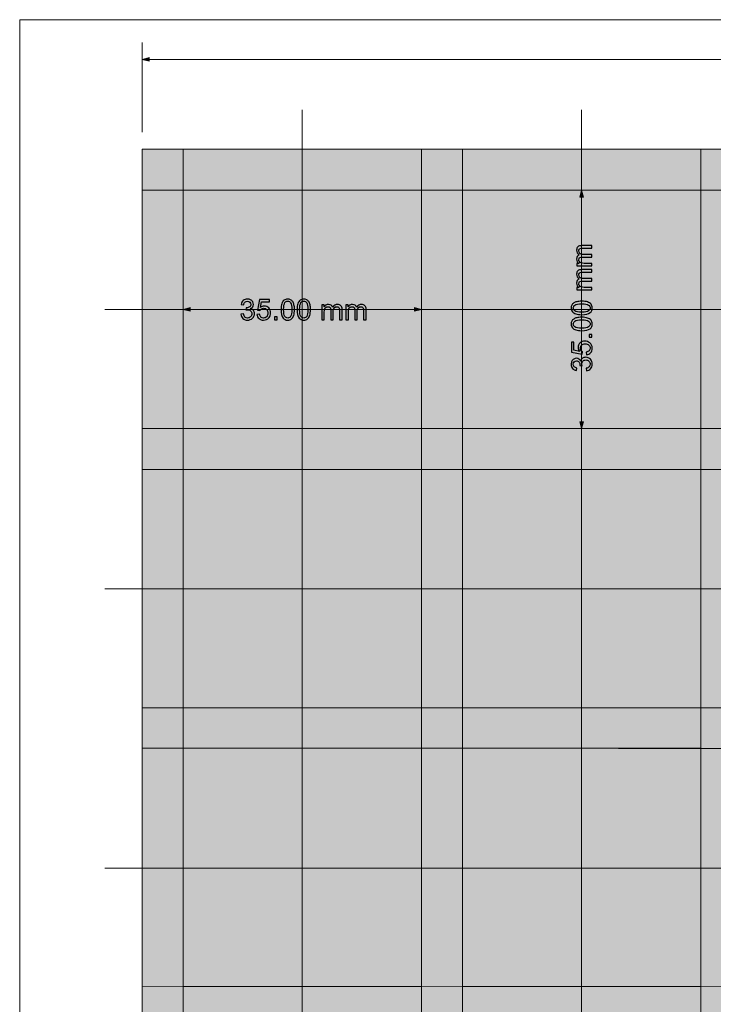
# Model space of a CAD drawing. Header units: inches. Extents: x -7.3 to 7.3, y -4.9 to 4.9.
# Tile 2 of 5: x -7.3 to -3.3, y -0.8 to 4.9. Entities that reach past the tile are written whole.
import ezdxf
from ezdxf.lldxf.tags import DXFTag

# ---------------------------------------------------------------- set-up
doc = ezdxf.new("R2010")
doc.units = ezdxf.units.IN
doc.header["$MEASUREMENT"] = 0
doc.layers.add('Layer 1', color=7, linetype='Continuous')
tags = doc.linetypes.add('New Line1', pattern=[2.6, 0.5, -1, 0.1, -1]).pattern_tags.tags
tags[10:11] = [DXFTag(74, 4), DXFTag(75, 0), DXFTag(340, '0'), DXFTag(46, 1.0), DXFTag(50, 0.0), DXFTag(44, 0.0), DXFTag(45, 0.0)]
tags[8:9] = [DXFTag(74, 4), DXFTag(75, 0), DXFTag(340, '0'), DXFTag(46, 1.0), DXFTag(50, 0.0), DXFTag(44, 0.0), DXFTag(45, 0.0)]
tags[6:7] = [DXFTag(74, 4), DXFTag(75, 0), DXFTag(340, '0'), DXFTag(46, 1.0), DXFTag(50, 0.0), DXFTag(44, 0.0), DXFTag(45, 0.0)]
tags[4:5] = [DXFTag(74, 4), DXFTag(75, 0), DXFTag(340, '0'), DXFTag(46, 1.0), DXFTag(50, 0.0), DXFTag(44, 0.0), DXFTag(45, 0.0)]
tags = doc.linetypes.add('New Line12', pattern=[0.5, 0.2, -0.3]).pattern_tags.tags
tags[6:7] = [DXFTag(74, 4), DXFTag(75, 0), DXFTag(340, '0'), DXFTag(46, 1.0), DXFTag(50, 0.0), DXFTag(44, 0.0), DXFTag(45, 0.0)]
tags[4:5] = [DXFTag(74, 4), DXFTag(75, 0), DXFTag(340, '0'), DXFTag(46, 1.0), DXFTag(50, 0.0), DXFTag(44, 0.0), DXFTag(45, 0.0)]
tags = doc.linetypes.add('New Line14', pattern=[0.5, 0.2, -0.3]).pattern_tags.tags
tags[6:7] = [DXFTag(74, 4), DXFTag(75, 0), DXFTag(340, '0'), DXFTag(46, 1.0), DXFTag(50, 0.0), DXFTag(44, 0.0), DXFTag(45, 0.0)]
tags[4:5] = [DXFTag(74, 4), DXFTag(75, 0), DXFTag(340, '0'), DXFTag(46, 1.0), DXFTag(50, 0.0), DXFTag(44, 0.0), DXFTag(45, 0.0)]
tags = doc.linetypes.add('New Line3', pattern=[0.5, 0.2, -0.3]).pattern_tags.tags
tags[6:7] = [DXFTag(74, 4), DXFTag(75, 0), DXFTag(340, '0'), DXFTag(46, 1.0), DXFTag(50, 0.0), DXFTag(44, 0.0), DXFTag(45, 0.0)]
tags[4:5] = [DXFTag(74, 4), DXFTag(75, 0), DXFTag(340, '0'), DXFTag(46, 1.0), DXFTag(50, 0.0), DXFTag(44, 0.0), DXFTag(45, 0.0)]
tags = doc.linetypes.add('New Line4', pattern=[0.5, 0.2, -0.3]).pattern_tags.tags
tags[6:7] = [DXFTag(74, 4), DXFTag(75, 0), DXFTag(340, '0'), DXFTag(46, 1.0), DXFTag(50, 0.0), DXFTag(44, 0.0), DXFTag(45, 0.0)]
tags[4:5] = [DXFTag(74, 4), DXFTag(75, 0), DXFTag(340, '0'), DXFTag(46, 1.0), DXFTag(50, 0.0), DXFTag(44, 0.0), DXFTag(45, 0.0)]

msp = doc.modelspace()

# ---------------------------------------------------------------- hatches: boundary and pattern name
at = {"layer": 'Layer 1', "true_color": 0x000000}
h = msp.add_hatch(color=18, dxfattribs=at)
edge = h.paths.add_edge_path()
edge.add_spline(control_points=[(-6.5371, 4.6623), (-6.5371, 4.6623), (-6.5771, 4.673), (-6.5771, 4.673), (-6.5771, 4.673), (-6.5371, 4.6837), (-6.5371, 4.6837), (-6.5371, 4.6837), (-6.5371, 4.6623), (-6.5371, 4.6623)], knot_values=[0, 0, 0, 0, 0.333333, 0.333333, 0.333333, 0.666667, 0.666667, 0.666667, 1, 1, 1, 1], degree=3, periodic=1)
at = {"layer": 'Layer 1', "true_color": 0x996633}
msp.add_hatch(color=25, dxfattribs=at).paths.add_polyline_path([(-6.5771, -4.1538), (6.5725, -4.1538), (6.5725, 4.1533), (-6.5771, 4.1533), (-6.5771, -4.1538)])
at = {"layer": 'Layer 1', "true_color": 0xffffff}
for points in [[(-6.3409, 2.5392), (-4.9629, 2.5392), (-4.9629, 3.9171), (-6.3409, 3.9171), (-6.3409, 2.5392)], [(-4.7267, 2.5392), (-3.3487, 2.5392), (-3.3487, 3.9171), (-4.7267, 3.9171), (-4.7267, 2.5392)], [(-6.3409, 0.925), (-4.9629, 0.925), (-4.9629, 2.3029), (-6.3409, 2.3029), (-6.3409, 0.925)], [(-4.7267, 0.925), (-3.3487, 0.925), (-3.3487, 2.3029), (-4.7267, 2.3029), (-4.7267, 0.925)], [(-6.3409, -0.6852), (-4.9629, -0.6852), (-4.9629, 0.6927), (-6.3409, 0.6927), (-6.3409, -0.6852)], [(-4.7267, -0.6852), (-3.3487, -0.6852), (-3.3487, 0.6927), (-4.7267, 0.6927), (-4.7267, -0.6852)]]:
    msp.add_hatch(color=7, dxfattribs=at).paths.add_polyline_path(points)
at = {"layer": 'Layer 1', "true_color": 0x000000}
h = msp.add_hatch(color=18, dxfattribs=at)
edge = h.paths.add_edge_path()
edge.add_spline(control_points=[(-4.027, 3.8771), (-4.027, 3.8771), (-4.0377, 3.9171), (-4.0377, 3.9171), (-4.0377, 3.9171), (-4.0484, 3.8771), (-4.0484, 3.8771), (-4.0484, 3.8771), (-4.027, 3.8771), (-4.027, 3.8771)], knot_values=[0, 0, 0, 0, 0.333333, 0.333333, 0.333333, 0.666667, 0.666667, 0.666667, 1, 1, 1, 1], degree=3, periodic=1)
h = msp.add_hatch(color=18, dxfattribs=at)
edge = h.paths.add_edge_path()
edge.add_spline(control_points=[(-6.3009, 3.2389), (-6.3009, 3.2389), (-6.3409, 3.2281), (-6.3409, 3.2281), (-6.3409, 3.2281), (-6.3009, 3.2174), (-6.3009, 3.2174), (-6.3009, 3.2174), (-6.3009, 3.2389), (-6.3009, 3.2389)], knot_values=[0, 0, 0, 0, 0.333333, 0.333333, 0.333333, 0.666667, 0.666667, 0.666667, 1, 1, 1, 1], degree=3, periodic=1)
h = msp.add_hatch(color=18, dxfattribs=at)
edge = h.paths.add_edge_path()
edge.add_spline(control_points=[(-5.0029, 3.2389), (-5.0029, 3.2389), (-4.9629, 3.2281), (-4.9629, 3.2281), (-4.9629, 3.2281), (-5.0029, 3.2174), (-5.0029, 3.2174), (-5.0029, 3.2174), (-5.0029, 3.2389), (-5.0029, 3.2389)], knot_values=[0, 0, 0, 0, 0.333333, 0.333333, 0.333333, 0.666667, 0.666667, 0.666667, 1, 1, 1, 1], degree=3, periodic=1)
h = msp.add_hatch(color=18, dxfattribs=at)
edge = h.paths.add_edge_path()
edge.add_spline(control_points=[(-4.027, 2.5792), (-4.027, 2.5792), (-4.0377, 2.5392), (-4.0377, 2.5392), (-4.0377, 2.5392), (-4.0484, 2.5792), (-4.0484, 2.5792), (-4.0484, 2.5792), (-4.027, 2.5792), (-4.027, 2.5792)], knot_values=[0, 0, 0, 0, 0.333333, 0.333333, 0.333333, 0.666667, 0.666667, 0.666667, 1, 1, 1, 1], degree=3, periodic=1)

# ---------------------------------------------------------------- linework, layer by layer
at = {"layer": 'Layer 1', "lineweight": 18}
for points in [[(-7.2857, -4.9027), (7.2812, -4.9027), (7.2812, 4.9023), (-7.2857, 4.9023), (-7.2857, -4.9027)], [(-6.5771, -4.1538), (6.5725, -4.1538), (6.5725, 4.1533), (-6.5771, 4.1533), (-6.5771, -4.1538)], [(-6.3409, 2.5392), (-4.9629, 2.5392), (-4.9629, 3.9171), (-6.3409, 3.9171), (-6.3409, 2.5392)], [(-4.7267, 2.5392), (-3.3487, 2.5392), (-3.3487, 3.9171), (-4.7267, 3.9171), (-4.7267, 2.5392)], [(-6.3409, 0.925), (-4.9629, 0.925), (-4.9629, 2.3029), (-6.3409, 2.3029), (-6.3409, 0.925)], [(-4.7267, 0.925), (-3.3487, 0.925), (-3.3487, 2.3029), (-4.7267, 2.3029), (-4.7267, 0.925)], [(-6.3409, -0.6852), (-4.9629, -0.6852), (-4.9629, 0.6927), (-6.3409, 0.6927), (-6.3409, -0.6852)], [(-4.7267, -0.6852), (-3.3487, -0.6852), (-3.3487, 0.6927), (-4.7267, 0.6927), (-4.7267, -0.6852)]]:
    msp.add_lwpolyline(points, close=True, dxfattribs=at)
at = {"layer": 'Layer 1', "lineweight": 9}
for points in [[(-6.5771, 4.2518), (-6.5771, 4.2518), (-6.5771, 4.7714), (-6.5771, 4.7714)], [(-6.5771, 4.673), (-6.5771, 4.673), (-0.4542, 4.673), (-0.4542, 4.673)], [(-4.0377, 3.9171), (-4.0377, 3.9171), (-4.0377, 3.9171), (-4.0377, 3.9171)], [(-4.0377, 3.6477), (-4.0377, 3.6477), (-4.0377, 3.9171), (-4.0377, 3.9171)], [(-6.3409, 3.2281), (-6.3409, 3.2281), (-6.3409, 3.2281), (-6.3409, 3.2281)], [(-6.0575, 3.2281), (-6.0575, 3.2281), (-6.3409, 3.2281), (-6.3409, 3.2281)], [(-4.9629, 3.2281), (-4.9629, 3.2281), (-5.2323, 3.2281), (-5.2323, 3.2281)], [(-4.9629, 3.2281), (-4.9629, 3.2281), (-4.9629, 3.2281), (-4.9629, 3.2281)], [(-4.0377, 2.5392), (-4.0377, 2.5392), (-4.0377, 2.8225), (-4.0377, 2.8225)], [(-4.0377, 2.5392), (-4.0377, 2.5392), (-4.0377, 2.5392), (-4.0377, 2.5392)]]:
    msp.add_open_spline(points, degree=3, dxfattribs=at)
for points in [[(-6.5371, 4.6623), (-6.5371, 4.6623), (-6.5771, 4.673), (-6.5771, 4.673), (-6.5771, 4.673), (-6.5371, 4.6837), (-6.5371, 4.6837), (-6.5371, 4.6837), (-6.5371, 4.6623), (-6.5371, 4.6623)], [(-4.027, 3.8771), (-4.027, 3.8771), (-4.0377, 3.9171), (-4.0377, 3.9171), (-4.0377, 3.9171), (-4.0484, 3.8771), (-4.0484, 3.8771), (-4.0484, 3.8771), (-4.027, 3.8771), (-4.027, 3.8771)], [(-6.3009, 3.2389), (-6.3009, 3.2389), (-6.3409, 3.2281), (-6.3409, 3.2281), (-6.3409, 3.2281), (-6.3009, 3.2174), (-6.3009, 3.2174), (-6.3009, 3.2174), (-6.3009, 3.2389), (-6.3009, 3.2389)], [(-5.0029, 3.2389), (-5.0029, 3.2389), (-4.9629, 3.2281), (-4.9629, 3.2281), (-4.9629, 3.2281), (-5.0029, 3.2174), (-5.0029, 3.2174), (-5.0029, 3.2174), (-5.0029, 3.2389), (-5.0029, 3.2389)], [(-4.027, 2.5792), (-4.027, 2.5792), (-4.0377, 2.5392), (-4.0377, 2.5392), (-4.0377, 2.5392), (-4.0484, 2.5792), (-4.0484, 2.5792), (-4.0484, 2.5792), (-4.027, 2.5792), (-4.027, 2.5792)]]:
    msp.add_open_spline(points, degree=3, knots=[0, 0, 0, 0, 0.333333, 0.333333, 0.333333, 0.666667, 0.666667, 0.666667, 1, 1, 1, 1], dxfattribs=at)
at = {"layer": 'Layer 1', "linetype": 'New Line14', "lineweight": 18}
msp.add_open_spline([(-5.6519, -4.3742), (-5.6519, -4.3742), (-5.6519, 4.3817), (-5.6519, 4.3817)], degree=3, dxfattribs=at)
at = {"layer": 'Layer 1', "linetype": 'New Line12', "lineweight": 18}
msp.add_open_spline([(-4.0377, -4.3742), (-4.0377, -4.3742), (-4.0377, 4.3817), (-4.0377, 4.3817)], degree=3, dxfattribs=at)
at = {"layer": 'Layer 1', "lineweight": 18}
msp.add_open_spline([(-6.3409, 3.9171), (-6.3409, 3.9171), (-6.3409, 4.1533), (-6.3409, 4.1533), (-6.3409, 4.1533), (-6.3409, -4.1538), (-6.3409, -4.1538)], degree=3, knots=[0, 0, 0, 0, 0.5, 0.5, 0.5, 1, 1, 1, 1], dxfattribs=at)
for points in [[(-4.9629, 4.1533), (-4.9629, 4.1533), (-4.9629, -4.1538), (-4.9629, -4.1538)], [(-4.7267, 4.1533), (-4.7267, 4.1533), (-4.7267, -4.1538), (-4.7267, -4.1538)], [(-3.3487, 4.1533), (-3.3487, 4.1533), (-3.3487, -4.1538), (-3.3487, -4.1538)], [(6.5725, 3.9171), (6.5725, 3.9171), (-6.5771, 3.9171), (-6.5771, 3.9171)], [(6.5725, 2.5392), (-6.5771, 2.5392), (-6.5771, 2.5392), (-6.5771, 2.5392)], [(6.5725, 2.3029), (-6.5771, 2.3029), (-6.5771, 2.3029), (-6.5771, 2.3029)], [(6.5725, 0.925), (-6.5771, 0.925), (-6.5771, 0.925), (-6.5771, 0.925)], [(6.5725, 0.6888), (-6.5771, 0.6927), (-6.5771, 0.6927), (-6.5771, 0.6927)], [(6.5725, -0.6892), (6.5725, -0.6892), (-6.5771, -0.6852), (-6.5771, -0.6852)]]:
    msp.add_open_spline(points, degree=3, dxfattribs=at)
at = {"layer": 'Layer 1'}
for points, knots in [([(-3.9778, 3.4796), (-3.9778, 3.4796), (-4.0643, 3.4796), (-4.0643, 3.4796), (-4.0643, 3.4796), (-4.0643, 3.4927), (-4.0643, 3.4927), (-4.0643, 3.4927), (-4.0521, 3.4927), (-4.0521, 3.4927), (-4.0563, 3.4954), (-4.0597, 3.4991), (-4.0623, 3.5036), (-4.0649, 3.5081), (-4.0661, 3.5132), (-4.0661, 3.5189), (-4.0661, 3.5253), (-4.0648, 3.5306), (-4.0622, 3.5346), (-4.0595, 3.5387), (-4.0558, 3.5416), (-4.051, 3.5433), (-4.0611, 3.5502), (-4.0661, 3.5591), (-4.0661, 3.5701), (-4.0661, 3.5787), (-4.0638, 3.5853), (-4.059, 3.5899), (-4.0543, 3.5946), (-4.047, 3.5969), (-4.0371, 3.5969), (-4.0371, 3.5969), (-3.9778, 3.5969), (-3.9778, 3.5969), (-3.9778, 3.5969), (-3.9778, 3.5822), (-3.9778, 3.5822), (-3.9778, 3.5822), (-4.0322, 3.5822), (-4.0322, 3.5822), (-4.0381, 3.5822), (-4.0423, 3.5817), (-4.0449, 3.5808), (-4.0475, 3.5799), (-4.0495, 3.5781), (-4.0511, 3.5756), (-4.0527, 3.5731), (-4.0535, 3.5702), (-4.0535, 3.5668), (-4.0535, 3.5607), (-4.0514, 3.5556), (-4.0474, 3.5516), (-4.0434, 3.5476), (-4.0369, 3.5456), (-4.028, 3.5456), (-4.028, 3.5456), (-3.9778, 3.5456), (-3.9778, 3.5456), (-3.9778, 3.5456), (-3.9778, 3.5309), (-3.9778, 3.5309), (-3.9778, 3.5309), (-4.0339, 3.5309), (-4.0339, 3.5309), (-4.0404, 3.5309), (-4.0453, 3.5297), (-4.0486, 3.5273), (-4.0518, 3.5249), (-4.0535, 3.521), (-4.0535, 3.5156), (-4.0535, 3.5115), (-4.0524, 3.5077), (-4.0502, 3.5042), (-4.0481, 3.5007), (-4.0449, 3.4982), (-4.0407, 3.4966), (-4.0365, 3.495), (-4.0305, 3.4942), (-4.0226, 3.4942), (-4.0226, 3.4942), (-3.9778, 3.4942), (-3.9778, 3.4942), (-3.9778, 3.4942), (-3.9778, 3.4796), (-3.9778, 3.4796)], [0, 0, 0, 0, 0.035714, 0.035714, 0.035714, 0.071429, 0.071429, 0.071429, 0.107143, 0.107143, 0.107143, 0.142857, 0.142857, 0.142857, 0.178571, 0.178571, 0.178571, 0.214286, 0.214286, 0.214286, 0.25, 0.25, 0.25, 0.285714, 0.285714, 0.285714, 0.321429, 0.321429, 0.321429, 0.357143, 0.357143, 0.357143, 0.392857, 0.392857, 0.392857, 0.428571, 0.428571, 0.428571, 0.464286, 0.464286, 0.464286, 0.5, 0.5, 0.5, 0.535714, 0.535714, 0.535714, 0.571429, 0.571429, 0.571429, 0.607143, 0.607143, 0.607143, 0.642857, 0.642857, 0.642857, 0.678571, 0.678571, 0.678571, 0.714286, 0.714286, 0.714286, 0.75, 0.75, 0.75, 0.785714, 0.785714, 0.785714, 0.821429, 0.821429, 0.821429, 0.857143, 0.857143, 0.857143, 0.892857, 0.892857, 0.892857, 0.928571, 0.928571, 0.928571, 0.964286, 0.964286, 0.964286, 1, 1, 1, 1]), ([(-3.9778, 3.3407), (-3.9778, 3.3407), (-4.0643, 3.3407), (-4.0643, 3.3407), (-4.0643, 3.3407), (-4.0643, 3.3539), (-4.0643, 3.3539), (-4.0643, 3.3539), (-4.0521, 3.3539), (-4.0521, 3.3539), (-4.0563, 3.3566), (-4.0597, 3.3602), (-4.0623, 3.3647), (-4.0649, 3.3692), (-4.0661, 3.3743), (-4.0661, 3.3801), (-4.0661, 3.3865), (-4.0648, 3.3917), (-4.0622, 3.3958), (-4.0595, 3.3999), (-4.0558, 3.4028), (-4.051, 3.4044), (-4.0611, 3.4113), (-4.0661, 3.4202), (-4.0661, 3.4312), (-4.0661, 3.4399), (-4.0638, 3.4465), (-4.059, 3.4511), (-4.0543, 3.4557), (-4.047, 3.4581), (-4.0371, 3.4581), (-4.0371, 3.4581), (-3.9778, 3.4581), (-3.9778, 3.4581), (-3.9778, 3.4581), (-3.9778, 3.4434), (-3.9778, 3.4434), (-3.9778, 3.4434), (-4.0322, 3.4434), (-4.0322, 3.4434), (-4.0381, 3.4434), (-4.0423, 3.4429), (-4.0449, 3.442), (-4.0475, 3.441), (-4.0495, 3.4393), (-4.0511, 3.4368), (-4.0527, 3.4343), (-4.0535, 3.4313), (-4.0535, 3.428), (-4.0535, 3.4219), (-4.0514, 3.4168), (-4.0474, 3.4128), (-4.0434, 3.4087), (-4.0369, 3.4067), (-4.028, 3.4067), (-4.028, 3.4067), (-3.9778, 3.4067), (-3.9778, 3.4067), (-3.9778, 3.4067), (-3.9778, 3.3921), (-3.9778, 3.3921), (-3.9778, 3.3921), (-4.0339, 3.3921), (-4.0339, 3.3921), (-4.0404, 3.3921), (-4.0453, 3.3909), (-4.0486, 3.3885), (-4.0518, 3.3861), (-4.0535, 3.3822), (-4.0535, 3.3768), (-4.0535, 3.3727), (-4.0524, 3.3689), (-4.0502, 3.3654), (-4.0481, 3.3619), (-4.0449, 3.3593), (-4.0407, 3.3577), (-4.0365, 3.3562), (-4.0305, 3.3554), (-4.0226, 3.3554), (-4.0226, 3.3554), (-3.9778, 3.3554), (-3.9778, 3.3554), (-3.9778, 3.3554), (-3.9778, 3.3407), (-3.9778, 3.3407)], [0, 0, 0, 0, 0.035714, 0.035714, 0.035714, 0.071429, 0.071429, 0.071429, 0.107143, 0.107143, 0.107143, 0.142857, 0.142857, 0.142857, 0.178571, 0.178571, 0.178571, 0.214286, 0.214286, 0.214286, 0.25, 0.25, 0.25, 0.285714, 0.285714, 0.285714, 0.321429, 0.321429, 0.321429, 0.357143, 0.357143, 0.357143, 0.392857, 0.392857, 0.392857, 0.428571, 0.428571, 0.428571, 0.464286, 0.464286, 0.464286, 0.5, 0.5, 0.5, 0.535714, 0.535714, 0.535714, 0.571429, 0.571429, 0.571429, 0.607143, 0.607143, 0.607143, 0.642857, 0.642857, 0.642857, 0.678571, 0.678571, 0.678571, 0.714286, 0.714286, 0.714286, 0.75, 0.75, 0.75, 0.785714, 0.785714, 0.785714, 0.821429, 0.821429, 0.821429, 0.857143, 0.857143, 0.857143, 0.892857, 0.892857, 0.892857, 0.928571, 0.928571, 0.928571, 0.964286, 0.964286, 0.964286, 1, 1, 1, 1]), ([(-6.0067, 3.1999), (-6.0067, 3.1999), (-5.992, 3.2019), (-5.992, 3.2019), (-5.9903, 3.1936), (-5.9875, 3.1876), (-5.9834, 3.1839), (-5.9794, 3.1802), (-5.9745, 3.1784), (-5.9686, 3.1784), (-5.9617, 3.1784), (-5.9558, 3.1808), (-5.9511, 3.1856), (-5.9464, 3.1903), (-5.944, 3.1963), (-5.944, 3.2033), (-5.944, 3.21), (-5.9462, 3.2156), (-5.9506, 3.22), (-5.955, 3.2243), (-5.9606, 3.2265), (-5.9674, 3.2265), (-5.9702, 3.2265), (-5.9736, 3.226), (-5.9777, 3.2249), (-5.9777, 3.2249), (-5.9761, 3.2377), (-5.9761, 3.2377), (-5.9751, 3.2376), (-5.9743, 3.2376), (-5.9737, 3.2376), (-5.9675, 3.2376), (-5.9619, 3.2392), (-5.9568, 3.2424), (-5.9518, 3.2457), (-5.9493, 3.2507), (-5.9493, 3.2574), (-5.9493, 3.2628), (-5.9512, 3.2673), (-5.9548, 3.2708), (-5.9584, 3.2743), (-5.9631, 3.2761), (-5.9689, 3.2761), (-5.9746, 3.2761), (-5.9794, 3.2743), (-5.9832, 3.2706), (-5.987, 3.267), (-5.9894, 3.2616), (-5.9905, 3.2544), (-5.9905, 3.2544), (-6.0052, 3.2571), (-6.0052, 3.2571), (-6.0034, 3.2669), (-5.9993, 3.2745), (-5.9929, 3.2799), (-5.9866, 3.2854), (-5.9787, 3.2881), (-5.9692, 3.2881), (-5.9627, 3.2881), (-5.9567, 3.2867), (-5.9513, 3.2839), (-5.9458, 3.2811), (-5.9416, 3.2773), (-5.9387, 3.2725), (-5.9358, 3.2676), (-5.9343, 3.2625), (-5.9343, 3.2571), (-5.9343, 3.252), (-5.9357, 3.2473), (-5.9385, 3.2431), (-5.9412, 3.2389), (-5.9454, 3.2355), (-5.9508, 3.233), (-5.9437, 3.2314), (-5.9382, 3.228), (-5.9343, 3.2229), (-5.9304, 3.2178), (-5.9285, 3.2113), (-5.9285, 3.2036), (-5.9285, 3.1932), (-5.9323, 3.1843), (-5.9399, 3.1771), (-5.9475, 3.1698), (-5.9571, 3.1662), (-5.9687, 3.1662), (-5.9792, 3.1662), (-5.9879, 3.1694), (-5.9948, 3.1756), (-6.0017, 3.1819), (-6.0057, 3.1899), (-6.0067, 3.1999)], [0, 0, 0, 0, 0.033333, 0.033333, 0.033333, 0.066667, 0.066667, 0.066667, 0.1, 0.1, 0.1, 0.133333, 0.133333, 0.133333, 0.166667, 0.166667, 0.166667, 0.2, 0.2, 0.2, 0.233333, 0.233333, 0.233333, 0.266667, 0.266667, 0.266667, 0.3, 0.3, 0.3, 0.333333, 0.333333, 0.333333, 0.366667, 0.366667, 0.366667, 0.4, 0.4, 0.4, 0.433333, 0.433333, 0.433333, 0.466667, 0.466667, 0.466667, 0.5, 0.5, 0.5, 0.533333, 0.533333, 0.533333, 0.566667, 0.566667, 0.566667, 0.6, 0.6, 0.6, 0.633333, 0.633333, 0.633333, 0.666667, 0.666667, 0.666667, 0.7, 0.7, 0.7, 0.733333, 0.733333, 0.733333, 0.766667, 0.766667, 0.766667, 0.8, 0.8, 0.8, 0.833333, 0.833333, 0.833333, 0.866667, 0.866667, 0.866667, 0.9, 0.9, 0.9, 0.933333, 0.933333, 0.933333, 0.966667, 0.966667, 0.966667, 1, 1, 1, 1]), ([(-5.914, 3.1996), (-5.914, 3.1996), (-5.8986, 3.2007), (-5.8986, 3.2007), (-5.8975, 3.1933), (-5.8949, 3.1876), (-5.8907, 3.1839), (-5.8866, 3.1801), (-5.8816, 3.1782), (-5.8757, 3.1782), (-5.8686, 3.1782), (-5.8626, 3.1809), (-5.8577, 3.1862), (-5.8529, 3.1915), (-5.8505, 3.1986), (-5.8505, 3.2074), (-5.8505, 3.2157), (-5.8528, 3.2223), (-5.8574, 3.2271), (-5.8621, 3.232), (-5.8682, 3.2344), (-5.8758, 3.2344), (-5.8806, 3.2344), (-5.8848, 3.2333), (-5.8886, 3.2311), (-5.8924, 3.229), (-5.8953, 3.2262), (-5.8975, 3.2227), (-5.8975, 3.2227), (-5.9113, 3.2247), (-5.9113, 3.2247), (-5.9113, 3.2247), (-5.8998, 3.2861), (-5.8998, 3.2861), (-5.8998, 3.2861), (-5.8406, 3.2861), (-5.8406, 3.2861), (-5.8406, 3.2861), (-5.8406, 3.2721), (-5.8406, 3.2721), (-5.8406, 3.2721), (-5.8881, 3.2721), (-5.8881, 3.2721), (-5.8881, 3.2721), (-5.8945, 3.2399), (-5.8945, 3.2399), (-5.8873, 3.2449), (-5.8798, 3.2474), (-5.872, 3.2474), (-5.8616, 3.2474), (-5.8528, 3.2438), (-5.8457, 3.2366), (-5.8386, 3.2293), (-5.835, 3.2201), (-5.835, 3.2087), (-5.835, 3.1979), (-5.8381, 3.1886), (-5.8444, 3.1807), (-5.852, 3.1711), (-5.8625, 3.1662), (-5.8757, 3.1662), (-5.8865, 3.1662), (-5.8954, 3.1693), (-5.9022, 3.1754), (-5.9091, 3.1814), (-5.913, 3.1895), (-5.914, 3.1996)], [0, 0, 0, 0, 0.045455, 0.045455, 0.045455, 0.090909, 0.090909, 0.090909, 0.136364, 0.136364, 0.136364, 0.181818, 0.181818, 0.181818, 0.227273, 0.227273, 0.227273, 0.272727, 0.272727, 0.272727, 0.318182, 0.318182, 0.318182, 0.363636, 0.363636, 0.363636, 0.409091, 0.409091, 0.409091, 0.454545, 0.454545, 0.454545, 0.5, 0.5, 0.5, 0.545455, 0.545455, 0.545455, 0.590909, 0.590909, 0.590909, 0.636364, 0.636364, 0.636364, 0.681818, 0.681818, 0.681818, 0.727273, 0.727273, 0.727273, 0.772727, 0.772727, 0.772727, 0.818182, 0.818182, 0.818182, 0.863636, 0.863636, 0.863636, 0.909091, 0.909091, 0.909091, 0.954545, 0.954545, 0.954545, 1, 1, 1, 1]), ([(-5.775, 3.2271), (-5.775, 3.2412), (-5.7735, 3.2526), (-5.7706, 3.2612), (-5.7677, 3.2698), (-5.7634, 3.2765), (-5.7577, 3.2811), (-5.752, 3.2858), (-5.7448, 3.2881), (-5.7361, 3.2881), (-5.7297, 3.2881), (-5.7241, 3.2868), (-5.7193, 3.2842), (-5.7144, 3.2816), (-5.7104, 3.2779), (-5.7073, 3.273), (-5.7042, 3.2682), (-5.7018, 3.2623), (-5.7, 3.2553), (-5.6982, 3.2483), (-5.6973, 3.2389), (-5.6973, 3.2271), (-5.6973, 3.2131), (-5.6987, 3.2018), (-5.7016, 3.1932), (-5.7045, 3.1845), (-5.7088, 3.1779), (-5.7145, 3.1732), (-5.7202, 3.1686), (-5.7274, 3.1662), (-5.7361, 3.1662), (-5.7476, 3.1662), (-5.7566, 3.1703), (-5.7632, 3.1785), (-5.7711, 3.1885), (-5.775, 3.2047), (-5.775, 3.2271)], [0, 0, 0, 0, 0.083333, 0.083333, 0.083333, 0.166667, 0.166667, 0.166667, 0.25, 0.25, 0.25, 0.333333, 0.333333, 0.333333, 0.416667, 0.416667, 0.416667, 0.5, 0.5, 0.5, 0.583333, 0.583333, 0.583333, 0.666667, 0.666667, 0.666667, 0.75, 0.75, 0.75, 0.833333, 0.833333, 0.833333, 0.916667, 0.916667, 0.916667, 1, 1, 1, 1]), ([(-5.76, 3.2271), (-5.76, 3.2074), (-5.7577, 3.1944), (-5.7531, 3.1879), (-5.7485, 3.1814), (-5.7429, 3.1782), (-5.7361, 3.1782), (-5.7294, 3.1782), (-5.7237, 3.1815), (-5.7192, 3.1879), (-5.7146, 3.1944), (-5.7123, 3.2075), (-5.7123, 3.2271), (-5.7123, 3.2467), (-5.7146, 3.2598), (-5.7192, 3.2662), (-5.7237, 3.2727), (-5.7294, 3.2759), (-5.7363, 3.2759), (-5.743, 3.2759), (-5.7484, 3.273), (-5.7524, 3.2673), (-5.7575, 3.2601), (-5.76, 3.2466), (-5.76, 3.2271)], [0, 0, 0, 0, 0.125, 0.125, 0.125, 0.25, 0.25, 0.25, 0.375, 0.375, 0.375, 0.5, 0.5, 0.5, 0.625, 0.625, 0.625, 0.75, 0.75, 0.75, 0.875, 0.875, 0.875, 1, 1, 1, 1]), ([(-5.6823, 3.2271), (-5.6823, 3.2412), (-5.6808, 3.2526), (-5.6779, 3.2612), (-5.675, 3.2698), (-5.6707, 3.2765), (-5.665, 3.2811), (-5.6593, 3.2858), (-5.6521, 3.2881), (-5.6434, 3.2881), (-5.6371, 3.2881), (-5.6314, 3.2868), (-5.6266, 3.2842), (-5.6217, 3.2816), (-5.6177, 3.2779), (-5.6146, 3.273), (-5.6115, 3.2682), (-5.6091, 3.2623), (-5.6073, 3.2553), (-5.6055, 3.2483), (-5.6046, 3.2389), (-5.6046, 3.2271), (-5.6046, 3.2131), (-5.6061, 3.2018), (-5.6089, 3.1932), (-5.6118, 3.1845), (-5.6161, 3.1779), (-5.6218, 3.1732), (-5.6275, 3.1686), (-5.6347, 3.1662), (-5.6434, 3.1662), (-5.6549, 3.1662), (-5.6639, 3.1703), (-5.6705, 3.1785), (-5.6784, 3.1885), (-5.6823, 3.2047), (-5.6823, 3.2271)], [0, 0, 0, 0, 0.083333, 0.083333, 0.083333, 0.166667, 0.166667, 0.166667, 0.25, 0.25, 0.25, 0.333333, 0.333333, 0.333333, 0.416667, 0.416667, 0.416667, 0.5, 0.5, 0.5, 0.583333, 0.583333, 0.583333, 0.666667, 0.666667, 0.666667, 0.75, 0.75, 0.75, 0.833333, 0.833333, 0.833333, 0.916667, 0.916667, 0.916667, 1, 1, 1, 1]), ([(-5.6673, 3.2271), (-5.6673, 3.2074), (-5.665, 3.1944), (-5.6604, 3.1879), (-5.6558, 3.1814), (-5.6502, 3.1782), (-5.6434, 3.1782), (-5.6367, 3.1782), (-5.6311, 3.1815), (-5.6265, 3.1879), (-5.6219, 3.1944), (-5.6196, 3.2075), (-5.6196, 3.2271), (-5.6196, 3.2467), (-5.6219, 3.2598), (-5.6265, 3.2662), (-5.631, 3.2727), (-5.6367, 3.2759), (-5.6436, 3.2759), (-5.6503, 3.2759), (-5.6557, 3.273), (-5.6597, 3.2673), (-5.6648, 3.2601), (-5.6673, 3.2466), (-5.6673, 3.2271)], [0, 0, 0, 0, 0.125, 0.125, 0.125, 0.25, 0.25, 0.25, 0.375, 0.375, 0.375, 0.5, 0.5, 0.5, 0.625, 0.625, 0.625, 0.75, 0.75, 0.75, 0.875, 0.875, 0.875, 1, 1, 1, 1]), ([(-5.5393, 3.1682), (-5.5393, 3.1682), (-5.5393, 3.2547), (-5.5393, 3.2547), (-5.5393, 3.2547), (-5.5261, 3.2547), (-5.5261, 3.2547), (-5.5261, 3.2547), (-5.5261, 3.2425), (-5.5261, 3.2425), (-5.5234, 3.2467), (-5.5198, 3.2501), (-5.5153, 3.2527), (-5.5108, 3.2553), (-5.5057, 3.2566), (-5.4999, 3.2566), (-5.4936, 3.2566), (-5.4883, 3.2552), (-5.4842, 3.2526), (-5.4801, 3.2499), (-5.4772, 3.2462), (-5.4756, 3.2414), (-5.4687, 3.2515), (-5.4598, 3.2566), (-5.4488, 3.2566), (-5.4402, 3.2566), (-5.4335, 3.2542), (-5.4289, 3.2494), (-5.4243, 3.2447), (-5.4219, 3.2374), (-5.4219, 3.2275), (-5.4219, 3.2275), (-5.4219, 3.1682), (-5.4219, 3.1682), (-5.4219, 3.1682), (-5.4366, 3.1682), (-5.4366, 3.1682), (-5.4366, 3.1682), (-5.4366, 3.2227), (-5.4366, 3.2227), (-5.4366, 3.2285), (-5.4371, 3.2327), (-5.4381, 3.2353), (-5.439, 3.2379), (-5.4407, 3.2399), (-5.4432, 3.2415), (-5.4457, 3.2431), (-5.4487, 3.2439), (-5.4521, 3.2439), (-5.4582, 3.2439), (-5.4632, 3.2419), (-5.4672, 3.2378), (-5.4713, 3.2338), (-5.4733, 3.2273), (-5.4733, 3.2184), (-5.4733, 3.2184), (-5.4733, 3.1682), (-5.4733, 3.1682), (-5.4733, 3.1682), (-5.4879, 3.1682), (-5.4879, 3.1682), (-5.4879, 3.1682), (-5.4879, 3.2244), (-5.4879, 3.2244), (-5.4879, 3.2309), (-5.4891, 3.2358), (-5.4915, 3.239), (-5.4939, 3.2423), (-5.4978, 3.2439), (-5.5032, 3.2439), (-5.5074, 3.2439), (-5.5112, 3.2428), (-5.5147, 3.2406), (-5.5182, 3.2385), (-5.5207, 3.2353), (-5.5223, 3.2311), (-5.5238, 3.2269), (-5.5246, 3.2209), (-5.5246, 3.2131), (-5.5246, 3.2131), (-5.5246, 3.1682), (-5.5246, 3.1682), (-5.5246, 3.1682), (-5.5393, 3.1682), (-5.5393, 3.1682)], [0, 0, 0, 0, 0.035714, 0.035714, 0.035714, 0.071429, 0.071429, 0.071429, 0.107143, 0.107143, 0.107143, 0.142857, 0.142857, 0.142857, 0.178571, 0.178571, 0.178571, 0.214286, 0.214286, 0.214286, 0.25, 0.25, 0.25, 0.285714, 0.285714, 0.285714, 0.321429, 0.321429, 0.321429, 0.357143, 0.357143, 0.357143, 0.392857, 0.392857, 0.392857, 0.428571, 0.428571, 0.428571, 0.464286, 0.464286, 0.464286, 0.5, 0.5, 0.5, 0.535714, 0.535714, 0.535714, 0.571429, 0.571429, 0.571429, 0.607143, 0.607143, 0.607143, 0.642857, 0.642857, 0.642857, 0.678571, 0.678571, 0.678571, 0.714286, 0.714286, 0.714286, 0.75, 0.75, 0.75, 0.785714, 0.785714, 0.785714, 0.821429, 0.821429, 0.821429, 0.857143, 0.857143, 0.857143, 0.892857, 0.892857, 0.892857, 0.928571, 0.928571, 0.928571, 0.964286, 0.964286, 0.964286, 1, 1, 1, 1]), ([(-5.4004, 3.1682), (-5.4004, 3.1682), (-5.4004, 3.2547), (-5.4004, 3.2547), (-5.4004, 3.2547), (-5.3873, 3.2547), (-5.3873, 3.2547), (-5.3873, 3.2547), (-5.3873, 3.2425), (-5.3873, 3.2425), (-5.3846, 3.2467), (-5.381, 3.2501), (-5.3765, 3.2527), (-5.372, 3.2553), (-5.3669, 3.2566), (-5.3611, 3.2566), (-5.3547, 3.2566), (-5.3495, 3.2552), (-5.3454, 3.2526), (-5.3413, 3.2499), (-5.3384, 3.2462), (-5.3368, 3.2414), (-5.3299, 3.2515), (-5.3209, 3.2566), (-5.3099, 3.2566), (-5.3013, 3.2566), (-5.2947, 3.2542), (-5.2901, 3.2494), (-5.2854, 3.2447), (-5.2831, 3.2374), (-5.2831, 3.2275), (-5.2831, 3.2275), (-5.2831, 3.1682), (-5.2831, 3.1682), (-5.2831, 3.1682), (-5.2978, 3.1682), (-5.2978, 3.1682), (-5.2978, 3.1682), (-5.2978, 3.2227), (-5.2978, 3.2227), (-5.2978, 3.2285), (-5.2983, 3.2327), (-5.2992, 3.2353), (-5.3002, 3.2379), (-5.3019, 3.2399), (-5.3044, 3.2415), (-5.3069, 3.2431), (-5.3099, 3.2439), (-5.3132, 3.2439), (-5.3193, 3.2439), (-5.3244, 3.2419), (-5.3284, 3.2378), (-5.3324, 3.2338), (-5.3344, 3.2273), (-5.3344, 3.2184), (-5.3344, 3.2184), (-5.3344, 3.1682), (-5.3344, 3.1682), (-5.3344, 3.1682), (-5.3491, 3.1682), (-5.3491, 3.1682), (-5.3491, 3.1682), (-5.3491, 3.2244), (-5.3491, 3.2244), (-5.3491, 3.2309), (-5.3503, 3.2358), (-5.3527, 3.239), (-5.3551, 3.2423), (-5.359, 3.2439), (-5.3644, 3.2439), (-5.3685, 3.2439), (-5.3723, 3.2428), (-5.3758, 3.2406), (-5.3793, 3.2385), (-5.3819, 3.2353), (-5.3834, 3.2311), (-5.385, 3.2269), (-5.3858, 3.2209), (-5.3858, 3.2131), (-5.3858, 3.2131), (-5.3858, 3.1682), (-5.3858, 3.1682), (-5.3858, 3.1682), (-5.4004, 3.1682), (-5.4004, 3.1682)], [0, 0, 0, 0, 0.035714, 0.035714, 0.035714, 0.071429, 0.071429, 0.071429, 0.107143, 0.107143, 0.107143, 0.142857, 0.142857, 0.142857, 0.178571, 0.178571, 0.178571, 0.214286, 0.214286, 0.214286, 0.25, 0.25, 0.25, 0.285714, 0.285714, 0.285714, 0.321429, 0.321429, 0.321429, 0.357143, 0.357143, 0.357143, 0.392857, 0.392857, 0.392857, 0.428571, 0.428571, 0.428571, 0.464286, 0.464286, 0.464286, 0.5, 0.5, 0.5, 0.535714, 0.535714, 0.535714, 0.571429, 0.571429, 0.571429, 0.607143, 0.607143, 0.607143, 0.642857, 0.642857, 0.642857, 0.678571, 0.678571, 0.678571, 0.714286, 0.714286, 0.714286, 0.75, 0.75, 0.75, 0.785714, 0.785714, 0.785714, 0.821429, 0.821429, 0.821429, 0.857143, 0.857143, 0.857143, 0.892857, 0.892857, 0.892857, 0.928571, 0.928571, 0.928571, 0.964286, 0.964286, 0.964286, 1, 1, 1, 1]), ([(-4.0367, 3.1977), (-4.0508, 3.1977), (-4.0622, 3.1992), (-4.0708, 3.2021), (-4.0794, 3.205), (-4.0861, 3.2093), (-4.0907, 3.215), (-4.0953, 3.2207), (-4.0976, 3.2279), (-4.0976, 3.2366), (-4.0976, 3.243), (-4.0964, 3.2486), (-4.0938, 3.2534), (-4.0912, 3.2583), (-4.0875, 3.2623), (-4.0826, 3.2654), (-4.0778, 3.2685), (-4.0719, 3.2709), (-4.0649, 3.2727), (-4.0579, 3.2745), (-4.0485, 3.2754), (-4.0367, 3.2754), (-4.0227, 3.2754), (-4.0114, 3.274), (-4.0027, 3.2711), (-3.9941, 3.2682), (-3.9875, 3.2639), (-3.9828, 3.2582), (-3.9781, 3.2525), (-3.9758, 3.2453), (-3.9758, 3.2366), (-3.9758, 3.2251), (-3.9799, 3.2161), (-3.9881, 3.2095), (-3.9981, 3.2017), (-4.0143, 3.1977), (-4.0367, 3.1977)], [0, 0, 0, 0, 0.083333, 0.083333, 0.083333, 0.166667, 0.166667, 0.166667, 0.25, 0.25, 0.25, 0.333333, 0.333333, 0.333333, 0.416667, 0.416667, 0.416667, 0.5, 0.5, 0.5, 0.583333, 0.583333, 0.583333, 0.666667, 0.666667, 0.666667, 0.75, 0.75, 0.75, 0.833333, 0.833333, 0.833333, 0.916667, 0.916667, 0.916667, 1, 1, 1, 1]), ([(-4.0366, 3.2127), (-4.017, 3.2127), (-4.0039, 3.215), (-3.9975, 3.2196), (-3.991, 3.2242), (-3.9878, 3.2299), (-3.9878, 3.2366), (-3.9878, 3.2433), (-3.9911, 3.249), (-3.9975, 3.2536), (-4.004, 3.2581), (-4.0171, 3.2604), (-4.0366, 3.2604), (-4.0563, 3.2604), (-4.0693, 3.2581), (-4.0758, 3.2536), (-4.0822, 3.249), (-4.0855, 3.2433), (-4.0855, 3.2364), (-4.0855, 3.2297), (-4.0826, 3.2243), (-4.0769, 3.2203), (-4.0697, 3.2152), (-4.0562, 3.2127), (-4.0366, 3.2127)], [0, 0, 0, 0, 0.125, 0.125, 0.125, 0.25, 0.25, 0.25, 0.375, 0.375, 0.375, 0.5, 0.5, 0.5, 0.625, 0.625, 0.625, 0.75, 0.75, 0.75, 0.875, 0.875, 0.875, 1, 1, 1, 1]), ([(-5.8131, 3.1682), (-5.8131, 3.1682), (-5.8131, 3.1849), (-5.8131, 3.1849), (-5.8131, 3.1849), (-5.7964, 3.1849), (-5.7964, 3.1849), (-5.7964, 3.1849), (-5.7964, 3.1682), (-5.7964, 3.1682), (-5.7964, 3.1682), (-5.8131, 3.1682), (-5.8131, 3.1682)], [0, 0, 0, 0, 0.25, 0.25, 0.25, 0.5, 0.5, 0.5, 0.75, 0.75, 0.75, 1, 1, 1, 1]), ([(-4.0367, 3.1051), (-4.0508, 3.1051), (-4.0622, 3.1065), (-4.0708, 3.1094), (-4.0794, 3.1123), (-4.0861, 3.1166), (-4.0907, 3.1223), (-4.0953, 3.128), (-4.0976, 3.1352), (-4.0976, 3.1439), (-4.0976, 3.1503), (-4.0964, 3.1559), (-4.0938, 3.1607), (-4.0912, 3.1656), (-4.0875, 3.1696), (-4.0826, 3.1727), (-4.0778, 3.1758), (-4.0719, 3.1782), (-4.0649, 3.18), (-4.0579, 3.1818), (-4.0485, 3.1827), (-4.0367, 3.1827), (-4.0227, 3.1827), (-4.0114, 3.1813), (-4.0027, 3.1784), (-3.9941, 3.1756), (-3.9875, 3.1712), (-3.9828, 3.1655), (-3.9781, 3.1598), (-3.9758, 3.1526), (-3.9758, 3.1439), (-3.9758, 3.1324), (-3.9799, 3.1234), (-3.9881, 3.1168), (-3.9981, 3.109), (-4.0143, 3.1051), (-4.0367, 3.1051)], [0, 0, 0, 0, 0.083333, 0.083333, 0.083333, 0.166667, 0.166667, 0.166667, 0.25, 0.25, 0.25, 0.333333, 0.333333, 0.333333, 0.416667, 0.416667, 0.416667, 0.5, 0.5, 0.5, 0.583333, 0.583333, 0.583333, 0.666667, 0.666667, 0.666667, 0.75, 0.75, 0.75, 0.833333, 0.833333, 0.833333, 0.916667, 0.916667, 0.916667, 1, 1, 1, 1]), ([(-4.0366, 3.1201), (-4.017, 3.1201), (-4.0039, 3.1223), (-3.9975, 3.1269), (-3.991, 3.1315), (-3.9878, 3.1372), (-3.9878, 3.1439), (-3.9878, 3.1506), (-3.9911, 3.1563), (-3.9975, 3.1609), (-4.004, 3.1654), (-4.0171, 3.1677), (-4.0366, 3.1677), (-4.0563, 3.1677), (-4.0693, 3.1654), (-4.0758, 3.1609), (-4.0822, 3.1563), (-4.0855, 3.1506), (-4.0855, 3.1437), (-4.0855, 3.137), (-4.0826, 3.1316), (-4.0769, 3.1276), (-4.0697, 3.1226), (-4.0562, 3.1201), (-4.0366, 3.1201)], [0, 0, 0, 0, 0.125, 0.125, 0.125, 0.25, 0.25, 0.25, 0.375, 0.375, 0.375, 0.5, 0.5, 0.5, 0.625, 0.625, 0.625, 0.75, 0.75, 0.75, 0.875, 0.875, 0.875, 1, 1, 1, 1]), ([(-3.9778, 3.0669), (-3.9778, 3.0669), (-3.9945, 3.0669), (-3.9945, 3.0669), (-3.9945, 3.0669), (-3.9945, 3.0836), (-3.9945, 3.0836), (-3.9945, 3.0836), (-3.9778, 3.0836), (-3.9778, 3.0836), (-3.9778, 3.0836), (-3.9778, 3.0669), (-3.9778, 3.0669)], [0, 0, 0, 0, 0.25, 0.25, 0.25, 0.5, 0.5, 0.5, 0.75, 0.75, 0.75, 1, 1, 1, 1]), ([(-4.0091, 2.9661), (-4.0091, 2.9661), (-4.0103, 2.9814), (-4.0103, 2.9814), (-4.0028, 2.9825), (-3.9972, 2.9852), (-3.9934, 2.9893), (-3.9897, 2.9934), (-3.9878, 2.9984), (-3.9878, 3.0043), (-3.9878, 3.0115), (-3.9905, 3.0174), (-3.9958, 3.0223), (-4.0011, 3.0271), (-4.0082, 3.0296), (-4.0169, 3.0296), (-4.0253, 3.0296), (-4.0319, 3.0272), (-4.0367, 3.0226), (-4.0416, 3.018), (-4.044, 3.0118), (-4.044, 3.0042), (-4.044, 2.9994), (-4.0429, 2.9952), (-4.0407, 2.9914), (-4.0386, 2.9877), (-4.0357, 2.9847), (-4.0323, 2.9826), (-4.0323, 2.9826), (-4.0343, 2.9687), (-4.0343, 2.9687), (-4.0343, 2.9687), (-4.0956, 2.9802), (-4.0956, 2.9802), (-4.0956, 2.9802), (-4.0956, 3.0394), (-4.0956, 3.0394), (-4.0956, 3.0394), (-4.0816, 3.0394), (-4.0816, 3.0394), (-4.0816, 3.0394), (-4.0816, 2.9919), (-4.0816, 2.9919), (-4.0816, 2.9919), (-4.0494, 2.9856), (-4.0494, 2.9856), (-4.0545, 2.9927), (-4.057, 3.0002), (-4.057, 3.008), (-4.057, 3.0184), (-4.0534, 3.0272), (-4.0461, 3.0343), (-4.0389, 3.0415), (-4.0296, 3.0451), (-4.0183, 3.0451), (-4.0075, 3.0451), (-3.9982, 3.0419), (-3.9903, 3.0356), (-3.9806, 3.028), (-3.9758, 3.0176), (-3.9758, 3.0043), (-3.9758, 2.9935), (-3.9789, 2.9847), (-3.9849, 2.9778), (-3.991, 2.9709), (-3.9991, 2.967), (-4.0091, 2.9661)], [0, 0, 0, 0, 0.045455, 0.045455, 0.045455, 0.090909, 0.090909, 0.090909, 0.136364, 0.136364, 0.136364, 0.181818, 0.181818, 0.181818, 0.227273, 0.227273, 0.227273, 0.272727, 0.272727, 0.272727, 0.318182, 0.318182, 0.318182, 0.363636, 0.363636, 0.363636, 0.409091, 0.409091, 0.409091, 0.454545, 0.454545, 0.454545, 0.5, 0.5, 0.5, 0.545455, 0.545455, 0.545455, 0.590909, 0.590909, 0.590909, 0.636364, 0.636364, 0.636364, 0.681818, 0.681818, 0.681818, 0.727273, 0.727273, 0.727273, 0.772727, 0.772727, 0.772727, 0.818182, 0.818182, 0.818182, 0.863636, 0.863636, 0.863636, 0.909091, 0.909091, 0.909091, 0.954545, 0.954545, 0.954545, 1, 1, 1, 1]), ([(-4.0095, 2.8734), (-4.0095, 2.8734), (-4.0115, 2.888), (-4.0115, 2.888), (-4.0031, 2.8897), (-3.9971, 2.8926), (-3.9935, 2.8966), (-3.9898, 2.9006), (-3.988, 2.9056), (-3.988, 2.9114), (-3.988, 2.9184), (-3.9904, 2.9242), (-3.9951, 2.9289), (-3.9999, 2.9337), (-4.0058, 2.936), (-4.0129, 2.936), (-4.0196, 2.936), (-4.0252, 2.9338), (-4.0296, 2.9294), (-4.0339, 2.925), (-4.0361, 2.9194), (-4.0361, 2.9126), (-4.0361, 2.9099), (-4.0356, 2.9064), (-4.0345, 2.9023), (-4.0345, 2.9023), (-4.0473, 2.9039), (-4.0473, 2.9039), (-4.0472, 2.9049), (-4.0471, 2.9057), (-4.0471, 2.9063), (-4.0471, 2.9126), (-4.0488, 2.9182), (-4.052, 2.9232), (-4.0553, 2.9282), (-4.0603, 2.9307), (-4.067, 2.9307), (-4.0724, 2.9307), (-4.0768, 2.9289), (-4.0804, 2.9252), (-4.0839, 2.9216), (-4.0856, 2.9169), (-4.0856, 2.9111), (-4.0856, 2.9054), (-4.0838, 2.9007), (-4.0802, 2.8969), (-4.0766, 2.8931), (-4.0712, 2.8906), (-4.064, 2.8895), (-4.064, 2.8895), (-4.0666, 2.8749), (-4.0666, 2.8749), (-4.0765, 2.8767), (-4.0841, 2.8807), (-4.0895, 2.8871), (-4.0949, 2.8934), (-4.0976, 2.9013), (-4.0976, 2.9108), (-4.0976, 2.9173), (-4.0962, 2.9233), (-4.0934, 2.9288), (-4.0907, 2.9343), (-4.0869, 2.9384), (-4.0821, 2.9413), (-4.0772, 2.9443), (-4.0721, 2.9457), (-4.0667, 2.9457), (-4.0616, 2.9457), (-4.0569, 2.9443), (-4.0527, 2.9416), (-4.0484, 2.9388), (-4.0451, 2.9347), (-4.0426, 2.9293), (-4.041, 2.9363), (-4.0376, 2.9418), (-4.0324, 2.9457), (-4.0273, 2.9496), (-4.0209, 2.9515), (-4.0132, 2.9515), (-4.0028, 2.9515), (-3.9939, 2.9477), (-3.9867, 2.9401), (-3.9794, 2.9325), (-3.9758, 2.9229), (-3.9758, 2.9113), (-3.9758, 2.9008), (-3.9789, 2.8921), (-3.9852, 2.8852), (-3.9914, 2.8783), (-3.9995, 2.8743), (-4.0095, 2.8734)], [0, 0, 0, 0, 0.033333, 0.033333, 0.033333, 0.066667, 0.066667, 0.066667, 0.1, 0.1, 0.1, 0.133333, 0.133333, 0.133333, 0.166667, 0.166667, 0.166667, 0.2, 0.2, 0.2, 0.233333, 0.233333, 0.233333, 0.266667, 0.266667, 0.266667, 0.3, 0.3, 0.3, 0.333333, 0.333333, 0.333333, 0.366667, 0.366667, 0.366667, 0.4, 0.4, 0.4, 0.433333, 0.433333, 0.433333, 0.466667, 0.466667, 0.466667, 0.5, 0.5, 0.5, 0.533333, 0.533333, 0.533333, 0.566667, 0.566667, 0.566667, 0.6, 0.6, 0.6, 0.633333, 0.633333, 0.633333, 0.666667, 0.666667, 0.666667, 0.7, 0.7, 0.7, 0.733333, 0.733333, 0.733333, 0.766667, 0.766667, 0.766667, 0.8, 0.8, 0.8, 0.833333, 0.833333, 0.833333, 0.866667, 0.866667, 0.866667, 0.9, 0.9, 0.9, 0.933333, 0.933333, 0.933333, 0.966667, 0.966667, 0.966667, 1, 1, 1, 1])]:
    msp.add_open_spline(points, degree=3, knots=knots, dxfattribs=at)
at = {"layer": 'Layer 1', "linetype": 'New Line4', "lineweight": 9}
msp.add_open_spline([(-6.7936, 3.2281), (-6.7936, 3.2281), (6.7891, 3.2281), (6.7891, 3.2281)], degree=3, dxfattribs=at)
at = {"layer": 'Layer 1', "linetype": 'New Line3', "lineweight": 9}
msp.add_open_spline([(6.7891, 1.614), (6.7891, 1.614), (-6.7936, 1.614), (-6.7936, 1.614)], degree=3, dxfattribs=at)
at = {"layer": 'Layer 1', "linetype": 'New Line1', "lineweight": 9}
msp.add_open_spline([(6.7891, 0.0001), (6.7891, 0.0001), (-6.7936, -0.0005), (-6.7936, -0.0005)], degree=3, dxfattribs=at)

doc.saveas('drawing.dxf')
